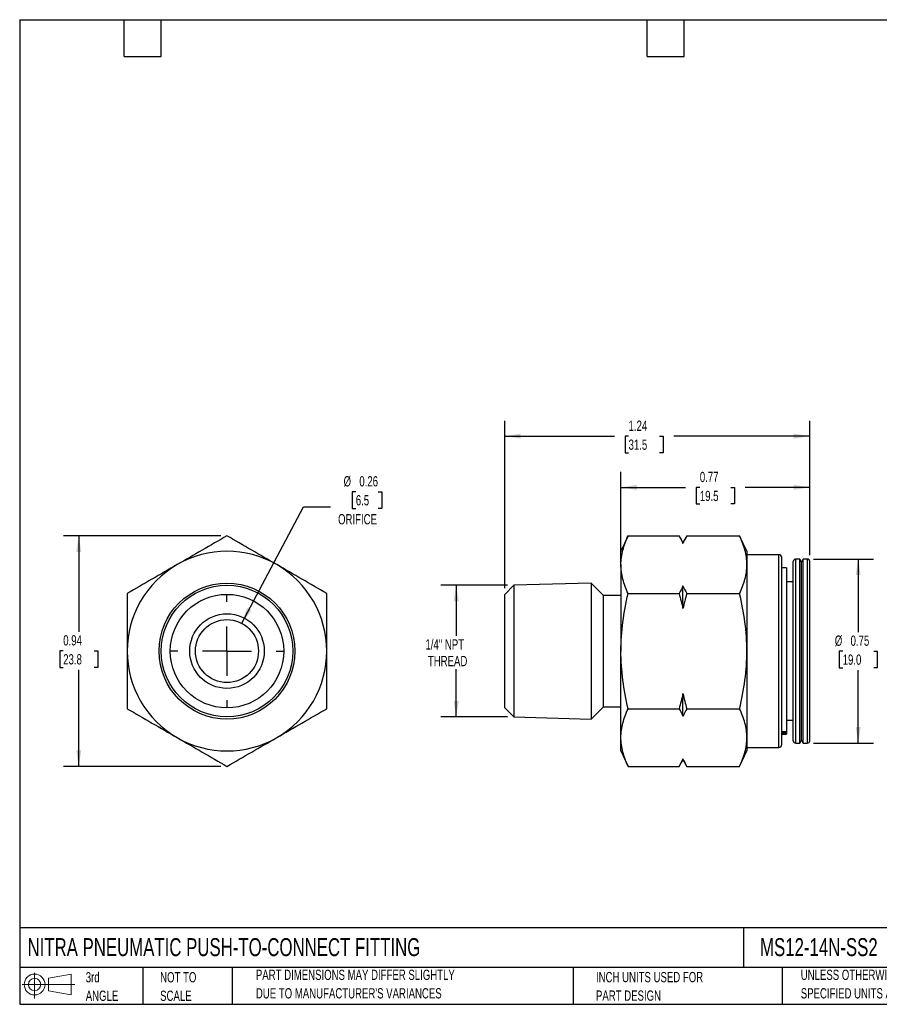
# Model space of a CAD drawing. Header units: inches. Extents: x 0.12 to 5.38, y 0.12 to 4.12.
# Tile 1 of 2: x 0.12 to 3.62, y 0.12 to 4.12. Entities that reach past the tile are written whole.
import ezdxf

# ---------------------------------------------------------------- set-up
doc = ezdxf.new("R2010")
doc.units = ezdxf.units.IN
doc.header["$LTSCALE"] = 0.5
doc.header["$MEASUREMENT"] = 0
doc.linetypes.add('SLD-Center', pattern=[0.75, 0.6, -0.05, 0.05, -0.05])
doc.linetypes.add('SLD-Solid', pattern=[0])
doc.layers.add('CENTER', color=40, linetype='SLD-Center')
doc.layers.add('SLD-DEFPOINTS', color=7, linetype='Continuous')
doc.layers.add('DIMENSIONS', color=140, linetype='SLD-Solid', lineweight=25)
doc.layers.add('TEXT', color=140, linetype='SLD-Solid', lineweight=25)
doc.styles.add('SLDTEXTSTYLE0', font='TXT', dxfattribs={"width": 0.7})
doc.dimstyles.new('SLDDIMSTYLE0', dxfattribs={"dimtxt": 0.04248, "dimasz": 0.065, "dimexe": 0, "dimexo": 0.0625, "dimgap": 0.01062, "dimtad": 0, "dimtih": 1, "dimtoh": 1, "dimrnd": 1e-09, "dimdsep": 46, "dimtxsty": 'SLDTEXTSTYLE0', "dimsah": 1, "dimcen": 0.09, "dimadec": 0, "dimazin": 2, "dimtfac": 1, "dimtofl": 0, "dimtmove": 0, "dimatfit": 3, "dimfxl": 0, "dimfrac": 2, "dimtolj": 1, "dimtzin": 12, "dimarcsym": 0})
doc.dimstyles.new('SLDDIMSTYLE1', dxfattribs={"dimtxt": 0.04248, "dimasz": 0.065, "dimexe": 0, "dimexo": 0.0625, "dimgap": 0.01062, "dimtad": 0, "dimtih": 1, "dimtoh": 1, "dimrnd": 1e-09, "dimzin": 12, "dimdsep": 46, "dimtxsty": 'SLDTEXTSTYLE0', "dimsah": 1, "dimcen": 0.09, "dimadec": 0, "dimazin": 3, "dimtfac": 1, "dimtofl": 0, "dimtmove": 0, "dimatfit": 3, "dimfxl": 0, "dimfrac": 2, "dimtolj": 1, "dimtzin": 12, "dimarcsym": 0})
doc.dimstyles.new('SLDDIMSTYLE3', dxfattribs={"dimtxt": 0.04248, "dimasz": 0.065, "dimexe": 0, "dimexo": 0.0625, "dimgap": 0.01062, "dimtad": 0, "dimtih": 1, "dimtoh": 1, "dimrnd": 1e-09, "dimdsep": 46, "dimtxsty": 'SLDTEXTSTYLE0', "dimsah": 1, "dimcen": 0, "dimadec": 0, "dimazin": 2, "dimtfac": 1, "dimtofl": 0, "dimtmove": 0, "dimatfit": 3, "dimfxl": 0, "dimfrac": 2, "dimtolj": 1, "dimtzin": 12, "dimarcsym": 0})

# ---------------------------------------------------------------- blocks, each defined once
blk = doc.blocks.new('Block11')
at = {"color": 7, "linetype": 'SLD-Solid', "lineweight": 18}
for p, q in [((0.051, 0.1045), (0.051, 0)), ((0.1079, 0.082), (0.2003, 0.0991)), ((0.1079, 0.0314), (0.1079, 0.082)), ((0.2003, 0.0991), (0.2003, 0.0144)), ((0, 0.0567), (0.2141, 0.0567)), ((0.1079, 0.0314), (0.2003, 0.0144))]:
    blk.add_line(p, q, dxfattribs=at)
for radius in [0.0423, 0.0253]:
    blk.add_circle((0.051, 0.0567), radius, dxfattribs=at)
blk = doc.blocks.new('Block12')
at = {"layer": 'SLD-DEFPOINTS'}
blk.add_blockref('Block11', (0, 0), dxfattribs=at)
blk = doc.blocks.new('SW_NOTE_0_1')
at = {"layer": 'TEXT', "color": 0, "char_height": 0.041667, "attachment_point": 1, "style": 'SLDTEXTSTYLE0'}
for s, insert in [('UNLESS OTHERWISE', (0, 0.0537)), ('SPECIFIED UNITS ARE:', (0, -0.0215))]:
    blk.add_mtext(s, dxfattribs=dict(at, insert=insert))
blk = doc.blocks.new('SW_NOTE_0_2')
at = {"layer": 'TEXT', "color": 0, "char_height": 0.041667, "attachment_point": 1, "style": 'SLDTEXTSTYLE0'}
for s, insert in [('PART DIMENSIONS MAY DIFFER SLIGHTLY', (0, 0.0537)), ("DUE TO MANUFACTURER'S VARIANCES", (0, -0.0215))]:
    blk.add_mtext(s, dxfattribs=dict(at, insert=insert))
blk = doc.blocks.new('SW_NOTE_0_3')
at = {"layer": 'TEXT', "color": 0, "char_height": 0.04167, "attachment_point": 1, "style": 'SLDTEXTSTYLE0'}
for s, insert in [('NOT TO', (0, 0.0537)), ('SCALE', (0, -0.0215))]:
    blk.add_mtext(s, dxfattribs=dict(at, insert=insert))
blk = doc.blocks.new('SW_NOTE_0_4')
at = {"layer": 'TEXT', "color": 0, "char_height": 0.04167, "attachment_point": 1, "style": 'SLDTEXTSTYLE0'}
for s, insert in [('3rd', (0, 0.0537)), ('ANGLE', (0, -0.0215))]:
    blk.add_mtext(s, dxfattribs=dict(at, insert=insert))
blk = doc.blocks.new('SW_NOTE_0_5')
at = {"layer": 'TEXT', "color": 0, "char_height": 0.041667, "attachment_point": 1, "style": 'SLDTEXTSTYLE0'}
for s, insert in [('INCH UNITS USED FOR', (0, 0.0537)), ('PART DESIGN', (0, -0.0215))]:
    blk.add_mtext(s, dxfattribs=dict(at, insert=insert))
blk = doc.blocks.new('_D')
at = {"layer": 'DIMENSIONS'}
for p, q in [((2.5685, 1.9361), (2.5685, 2.2875)), ((3.3361, 1.949), (3.3361, 2.2875)), ((2.5685, 2.225), (2.8316, 2.225)), ((2.8892, 2.225), (2.8749, 2.225)), ((2.8749, 2.225), (2.8749, 2.1575)), ((3.0154, 2.225), (3.0297, 2.225)), ((3.0297, 2.225), (3.0297, 2.1575)), ((3.3361, 2.225), (3.073, 2.225)), ((2.8749, 2.1575), (2.8892, 2.1575)), ((3.0297, 2.1575), (3.0154, 2.1575))]:
    blk.add_line(p, q, dxfattribs=at)
for points in [[(2.5685, 2.225), (2.6335, 2.215), (2.6335, 2.235)], [(3.3361, 2.225), (3.2711, 2.235), (3.2711, 2.215)]]:
    blk.add_solid(points, dxfattribs=at)
at = {"layer": 'DIMENSIONS', "char_height": 0.04167, "attachment_point": 1, "style": 'SLDTEXTSTYLE0'}
for s, insert in [('0.77', (2.8892, 2.2882)), ('19.5', (2.8892, 2.2112))]:
    blk.add_mtext(s, dxfattribs=dict(at, insert=insert))
blk = doc.blocks.new('_D_1')
at = {"layer": 'DIMENSIONS'}
for p, q in [((2.0961, 1.8154), (2.0961, 2.4957)), ((3.3361, 1.949), (3.3361, 2.4957)), ((2.0961, 2.4332), (2.542, 2.4332)), ((2.5996, 2.4332), (2.5853, 2.4332)), ((2.5853, 2.4332), (2.5853, 2.3657)), ((2.7258, 2.4332), (2.7401, 2.4332)), ((2.7401, 2.4332), (2.7401, 2.3657)), ((3.3361, 2.4332), (2.7834, 2.4332)), ((2.5853, 2.3657), (2.5996, 2.3657)), ((2.7401, 2.3657), (2.7258, 2.3657))]:
    blk.add_line(p, q, dxfattribs=at)
for points in [[(2.0961, 2.4332), (2.1611, 2.4232), (2.1611, 2.4432)], [(3.3361, 2.4332), (3.2711, 2.4432), (3.2711, 2.4232)]]:
    blk.add_solid(points, dxfattribs=at)
at = {"layer": 'DIMENSIONS', "char_height": 0.04167, "attachment_point": 1, "style": 'SLDTEXTSTYLE0'}
for s, insert in [('1.24', (2.5996, 2.4964)), ('31.5', (2.5996, 2.4194))]:
    blk.add_mtext(s, dxfattribs=dict(at, insert=insert))
blk = doc.blocks.new('_D_2')
at = {"layer": 'DIMENSIONS'}
for p, q in [((2.1079, 1.8272), (1.8367, 1.8272)), ((1.8992, 1.8272), (1.8992, 1.6216)), ((1.8992, 1.2925), (1.8992, 1.4866)), ((2.1079, 1.2925), (1.8367, 1.2925))]:
    blk.add_line(p, q, dxfattribs=at)
for points in [[(1.8992, 1.8272), (1.8892, 1.7622), (1.9092, 1.7622)], [(1.8992, 1.2925), (1.9092, 1.3575), (1.8892, 1.3575)]]:
    blk.add_solid(points, dxfattribs=at)
at = {"layer": 'DIMENSIONS', "char_height": 0.04167, "attachment_point": 1, "style": 'SLDTEXTSTYLE0'}
for s, insert in [('1/4" NPT', (1.7741, 1.6078)), ('THREAD', (1.784, 1.5403))]:
    blk.add_mtext(s, dxfattribs=dict(at, insert=insert))
blk = doc.blocks.new('_D_3')
at = {"layer": 'DIMENSIONS'}
for p, q in [((3.3512, 1.9339), (3.5954, 1.9339)), ((3.5329, 1.9339), (3.5329, 1.6369)), ((3.4698, 1.5599), (3.4556, 1.5599)), ((3.4556, 1.5599), (3.4556, 1.4924)), ((3.5961, 1.5599), (3.6103, 1.5599)), ((3.6103, 1.5599), (3.6103, 1.4924)), ((3.4556, 1.4924), (3.4698, 1.4924)), ((3.5329, 1.1859), (3.5329, 1.4828)), ((3.6103, 1.4924), (3.5961, 1.4924)), ((3.3512, 1.1859), (3.5954, 1.1859))]:
    blk.add_line(p, q, dxfattribs=at)
for points in [[(3.5329, 1.9339), (3.5229, 1.8689), (3.5429, 1.8689)], [(3.5329, 1.1859), (3.5429, 1.2509), (3.5229, 1.2509)]]:
    blk.add_solid(points, dxfattribs=at)
at = {"layer": 'DIMENSIONS', "char_height": 0.04167, "attachment_point": 1, "style": 'SLDTEXTSTYLE0'}
for s, insert in [('%%c', (3.4378, 1.6231)), ('0.75', (3.5019, 1.6231)), ('19.0', (3.4698, 1.5461))]:
    blk.add_mtext(s, dxfattribs=dict(at, insert=insert))
blk = doc.blocks.new('_D_6')
at = {"layer": 'DIMENSIONS'}
for p, q in [((1.491, 2.2073), (1.4767, 2.2073)), ((1.4767, 2.2073), (1.4767, 2.1398)), ((1.5819, 2.2073), (1.5962, 2.2073)), ((1.5962, 2.2073), (1.5962, 2.1398)), ((1.0274, 1.6729), (1.2782, 2.1456)), ((1.2782, 2.1456), (1.3876, 2.1456)), ((1.4767, 2.1398), (1.491, 2.1398)), ((1.5962, 2.1398), (1.5819, 2.1398))]:
    blk.add_line(p, q, dxfattribs=at)
blk.add_solid([(1.0274, 1.6729), (1.0667, 1.7256), (1.0491, 1.735)], dxfattribs=at)
at = {"layer": 'DIMENSIONS', "char_height": 0.04167, "attachment_point": 1, "style": 'SLDTEXTSTYLE0'}
for s, insert in [('%%c', (1.4413, 2.2705)), ('0.26', (1.5054, 2.2705)), ('6.5', (1.491, 2.1935)), ('ORIFICE', (1.4189, 2.1165))]:
    blk.add_mtext(s, dxfattribs=dict(at, insert=insert))
blk = doc.blocks.new('_D_7')
at = {"layer": 'DIMENSIONS'}
for p, q in [((0.9425, 2.0281), (0.3026, 2.0281)), ((0.3651, 2.0281), (0.3651, 1.6382)), ((0.302, 1.5612), (0.2877, 1.5612)), ((0.2877, 1.5612), (0.2877, 1.4936)), ((0.4282, 1.5612), (0.4425, 1.5612)), ((0.4425, 1.5612), (0.4425, 1.4936)), ((0.2877, 1.4936), (0.302, 1.4936)), ((0.3651, 1.0916), (0.3651, 1.4841)), ((0.4425, 1.4936), (0.4282, 1.4936)), ((0.9425, 1.0916), (0.3026, 1.0916))]:
    blk.add_line(p, q, dxfattribs=at)
for points in [[(0.3651, 2.0281), (0.3551, 1.9631), (0.3751, 1.9631)], [(0.3651, 1.0916), (0.3751, 1.1566), (0.3551, 1.1566)]]:
    blk.add_solid(points, dxfattribs=at)
at = {"layer": 'DIMENSIONS', "char_height": 0.04167, "attachment_point": 1, "style": 'SLDTEXTSTYLE0'}
for s, insert in [('0.94', (0.302, 1.6244)), ('23.8', (0.302, 1.5474))]:
    blk.add_mtext(s, dxfattribs=dict(at, insert=insert))
blk = doc.blocks.new('SW_CENTERMARKSYMBOL_1')
at = {"layer": 'CENTER', "color": 0}
for p, q in [((0, 0.2), (0, 0.228)), ((0, 0), (0, 0.1)), ((-0.2, 0), (-0.228, 0)), ((0, 0), (-0.1, 0)), ((0, 0), (0, -0.1)), ((0, 0), (0.1, 0)), ((0.2, 0), (0.228, 0)), ((0, -0.2), (0, -0.228))]:
    blk.add_line(p, q, dxfattribs=at)

msp = doc.modelspace()

# ---------------------------------------------------------------- linework, layer by layer
for p, q in [((2.5978, 2.0281), (2.5685, 1.9654)), ((2.5978, 2.0281), (2.8046, 2.0281)), ((2.8205, 2.0006), (2.8046, 2.0281)), ((2.8364, 2.0281), (2.8205, 2.0006)), ((2.8205, 1.9973), (2.8205, 2.0006)), ((2.8364, 2.0281), (3.0511, 2.0281)), ((3.0803, 1.9654), (3.0511, 2.0281)), ((2.5685, 1.9111), (2.5685, 1.9654)), ((3.0803, 1.9654), (3.0803, 1.9111)), ((3.2103, 1.9516), (3.0803, 1.9516)), ((3.2103, 1.1681), (3.2103, 1.9516)), ((3.2221, 1.1799), (3.2221, 1.9398)), ((3.2692, 1.4081), (3.2692, 1.924)), ((3.2958, 1.9339), (3.279, 1.9339)), ((3.279, 1.404), (3.279, 1.9339)), ((3.3026, 1.9221), (3.2958, 1.9339)), ((3.2958, 1.404), (3.2958, 1.9339)), ((3.3094, 1.9339), (3.3026, 1.9221)), ((3.3026, 1.4089), (3.3026, 1.9221)), ((3.3262, 1.9339), (3.3094, 1.9339)), ((3.3094, 1.404), (3.3094, 1.9339)), ((3.3262, 1.404), (3.3262, 1.9339)), ((3.3361, 1.4081), (3.3361, 1.924)), ((2.5685, 1.9111), (2.5685, 1.5599)), ((3.0803, 1.9111), (3.0803, 1.5599)), ((3.2418, 1.8975), (3.2221, 1.8975)), ((3.2418, 1.8975), (3.2418, 1.2323)), ((3.2692, 1.841), (3.2418, 1.841)), ((2.1329, 1.8272), (2.0961, 1.7904)), ((2.4479, 1.836), (2.1329, 1.8272)), ((2.1329, 1.8272), (2.1329, 1.2925)), ((2.4977, 1.7862), (2.4479, 1.836)), ((2.4479, 1.836), (2.4479, 1.2837)), ((2.8205, 1.7324), (2.8205, 1.8248)), ((2.0961, 1.3294), (2.0961, 1.7904)), ((2.5685, 1.7862), (2.4977, 1.7862)), ((2.4977, 1.3335), (2.4977, 1.7862)), ((2.5978, 1.794), (2.8046, 1.794)), ((2.8364, 1.794), (3.0511, 1.794)), ((2.5685, 1.2087), (2.5685, 1.5599)), ((3.0803, 1.5599), (3.0803, 1.2087)), ((3.2692, 1.1957), (3.2692, 1.4081)), ((3.279, 1.1859), (3.279, 1.404)), ((3.2958, 1.1859), (3.2958, 1.404)), ((3.3026, 1.1977), (3.3026, 1.4089)), ((3.3094, 1.1859), (3.3094, 1.404)), ((3.3262, 1.1859), (3.3262, 1.404)), ((3.3361, 1.1957), (3.3361, 1.4081)), ((2.8205, 1.2949), (2.8205, 1.3873)), ((2.0961, 1.3294), (2.1329, 1.2925)), ((2.4479, 1.2837), (2.4977, 1.3335)), ((2.4977, 1.3335), (2.5685, 1.3335)), ((2.5978, 1.3257), (2.8046, 1.3257)), ((2.8364, 1.3257), (3.0511, 1.3257)), ((2.1329, 1.2925), (2.4479, 1.2837)), ((3.2418, 1.2788), (3.2692, 1.2788)), ((2.5685, 1.1544), (2.5685, 1.2087)), ((3.0803, 1.2087), (3.0803, 1.1544)), ((3.2418, 1.2323), (3.2221, 1.2323)), ((3.2418, 1.2261), (3.2221, 1.2261)), ((3.2221, 1.2223), (3.2418, 1.2223)), ((3.2418, 1.2323), (3.2418, 1.2261)), ((3.2418, 1.2261), (3.2418, 1.2223)), ((3.0803, 1.1681), (3.2103, 1.1681)), ((3.279, 1.1859), (3.2958, 1.1859)), ((3.2958, 1.1859), (3.3026, 1.1977)), ((3.3026, 1.1977), (3.3094, 1.1859)), ((3.3094, 1.1859), (3.3262, 1.1859)), ((2.5685, 1.1544), (2.5978, 1.0916)), ((2.8205, 1.1192), (2.8205, 1.1224)), ((3.0511, 1.0916), (3.0803, 1.1544)), ((2.5978, 1.0916), (2.8046, 1.0916)), ((2.8046, 1.0916), (2.8205, 1.1192)), ((2.8205, 1.1192), (2.8364, 1.0916)), ((2.8364, 1.0916), (3.0511, 1.0916))]:
    msp.add_line(p, q)
for radius in [0.2761, 0.2673, 0.2305, 0.1516, 0.128]:
    msp.add_circle((0.9675, 1.5599), radius)
for centre, radius, start, end in [((0.9675, 1.5599), 0.4055, 60, 120), ((3.2103, 1.9398), 0.0118, 0, 90), ((3.279, 1.924), 0.00984, 90, 180), ((3.3262, 1.924), 0.00984, 0, 90), ((0.9675, 1.5599), 0.4055, 120, 180), ((0.9675, 1.5599), 0.4055, 0, 60), ((0.9675, 1.5599), 0.4055, 180, 240), ((0.9675, 1.5599), 0.4055, 300, 0), ((0.9675, 1.5599), 0.4055, 240, 300), ((3.2103, 1.1799), 0.0118, 270, 360), ((3.279, 1.1957), 0.00984, 180, 270), ((3.3262, 1.1957), 0.00984, 270, 0)]:
    msp.add_arc(centre, radius, start, end)
for points in [[(0.9675, 2.0281), (0.9341, 2.0089), (0.9006, 1.9895), (0.8331, 1.9505), (0.799, 1.9309), (0.7647, 1.9111)], [(1.1702, 1.9111), (1.1359, 1.9309), (1.1019, 1.9505), (1.0343, 1.9895), (1.0008, 2.0089), (0.9675, 2.0281)], [(2.5685, 1.9111), (2.5685, 1.9309), (2.5713, 1.9505), (2.5814, 1.9895), (2.5888, 2.0089), (2.5978, 2.0281)], [(3.0803, 1.9111), (3.0803, 1.9309), (3.0776, 1.9505), (3.0674, 1.9895), (3.0601, 2.0089), (3.0511, 2.0281)], [(0.7647, 1.9111), (0.7304, 1.8912), (0.6964, 1.8716), (0.6288, 1.8326), (0.5953, 1.8132), (0.562, 1.794)], [(1.373, 1.794), (1.3396, 1.8132), (1.3061, 1.8326), (1.2386, 1.8716), (1.2045, 1.8912), (1.1702, 1.9111)], [(2.5978, 1.794), (2.5888, 1.8132), (2.5814, 1.8326), (2.5713, 1.8716), (2.5685, 1.8912), (2.5685, 1.9111)], [(3.0511, 1.794), (3.0601, 1.8132), (3.0674, 1.8326), (3.0776, 1.8716), (3.0803, 1.8912), (3.0803, 1.9111)], [(0.562, 1.794), (0.562, 1.7555), (0.562, 1.7168), (0.562, 1.6388), (0.562, 1.5995), (0.562, 1.5599)], [(1.373, 1.5599), (1.373, 1.5995), (1.373, 1.6388), (1.373, 1.7168), (1.373, 1.7555), (1.373, 1.794)], [(2.5685, 1.5599), (2.5685, 1.5995), (2.5713, 1.6388), (2.5814, 1.7168), (2.5888, 1.7555), (2.5978, 1.794)], [(3.0803, 1.5599), (3.0803, 1.5995), (3.0776, 1.6388), (3.0674, 1.7168), (3.0601, 1.7555), (3.0511, 1.794)], [(0.562, 1.5599), (0.562, 1.5202), (0.562, 1.481), (0.562, 1.403), (0.562, 1.3643), (0.562, 1.3257)], [(1.373, 1.3257), (1.373, 1.3643), (1.373, 1.403), (1.373, 1.481), (1.373, 1.5202), (1.373, 1.5599)], [(2.5978, 1.3257), (2.5888, 1.3643), (2.5814, 1.403), (2.5713, 1.481), (2.5685, 1.5202), (2.5685, 1.5599)], [(3.0511, 1.3257), (3.0601, 1.3643), (3.0674, 1.403), (3.0776, 1.481), (3.0803, 1.5202), (3.0803, 1.5599)], [(0.562, 1.3257), (0.5953, 1.3065), (0.6288, 1.2871), (0.6964, 1.2481), (0.7304, 1.2285), (0.7647, 1.2087)], [(1.1702, 1.2087), (1.2045, 1.2285), (1.2386, 1.2481), (1.3061, 1.2871), (1.3396, 1.3065), (1.373, 1.3257)], [(2.5685, 1.2087), (2.5685, 1.2285), (2.5713, 1.2481), (2.5814, 1.2871), (2.5888, 1.3065), (2.5978, 1.3257)], [(3.0803, 1.2087), (3.0803, 1.2285), (3.0776, 1.2481), (3.0674, 1.2871), (3.0601, 1.3065), (3.0511, 1.3257)], [(0.7647, 1.2087), (0.799, 1.1889), (0.8331, 1.1692), (0.9006, 1.1302), (0.9341, 1.1109), (0.9675, 1.0916)], [(0.9675, 1.0916), (1.0008, 1.1109), (1.0343, 1.1302), (1.1019, 1.1692), (1.1359, 1.1889), (1.1702, 1.2087)], [(2.5978, 1.0916), (2.5888, 1.1109), (2.5814, 1.1302), (2.5713, 1.1692), (2.5685, 1.1889), (2.5685, 1.2087)], [(3.0511, 1.0916), (3.0601, 1.1109), (3.0674, 1.1302), (3.0776, 1.1692), (3.0803, 1.1889), (3.0803, 1.2087)]]:
    msp.add_open_spline(points, degree=3, knots=[0, 0, 0, 0, 0.5, 0.5, 1, 1, 1, 1])
for points in [[(2.8046, 2.0281), (2.8105, 2.0179), (2.8158, 2.0076), (2.8205, 1.9973)], [(2.8364, 2.0281), (2.8305, 2.0179), (2.8252, 2.0076), (2.8205, 1.9973)], [(2.8205, 1.8248), (2.8158, 1.8145), (2.8105, 1.8042), (2.8046, 1.794)], [(2.8205, 1.8248), (2.8252, 1.8145), (2.8305, 1.8042), (2.8364, 1.794)], [(2.8046, 1.794), (2.8105, 1.7735), (2.8158, 1.753), (2.8205, 1.7324)], [(2.8364, 1.794), (2.8305, 1.7735), (2.8252, 1.753), (2.8205, 1.7324)], [(2.8205, 1.3873), (2.8158, 1.3667), (2.8105, 1.3462), (2.8046, 1.3257)], [(2.8205, 1.3873), (2.8252, 1.3667), (2.8305, 1.3462), (2.8364, 1.3257)], [(2.8046, 1.3257), (2.8105, 1.3155), (2.8158, 1.3053), (2.8205, 1.2949)], [(2.8364, 1.3257), (2.8305, 1.3155), (2.8252, 1.3053), (2.8205, 1.2949)], [(2.8205, 1.1224), (2.8158, 1.1121), (2.8105, 1.1018), (2.8046, 1.0916)], [(2.8205, 1.1224), (2.8252, 1.1121), (2.8305, 1.1018), (2.8364, 1.0916)]]:
    msp.add_open_spline(points, degree=3)
at = {"layer": 'TEXT'}
for p, q in [((0.125, 4.125), (5.375, 4.125)), ((0.125, 4.125), (0.125, 0.125)), ((0.55, 3.975), (0.55, 4.125)), ((0.7, 3.975), (0.7, 4.125)), ((2.675, 3.975), (2.675, 4.125)), ((2.825, 3.975), (2.825, 4.125)), ((0.55, 3.975), (0.7, 3.975)), ((2.675, 3.975), (2.825, 3.975)), ((5.375, 0.4356), (0.125, 0.4356)), ((3.0661, 0.4356), (3.0661, 0.275)), ((5.375, 0.275), (0.125, 0.275)), ((0.625, 0.275), (0.625, 0.125)), ((0.9884, 0.275), (0.9884, 0.125)), ((2.3749, 0.275), (2.3749, 0.125)), ((3.224, 0.275), (3.224, 0.125)), ((0.125, 0.125), (5.375, 0.125))]:
    msp.add_line(p, q, dxfattribs=at)

# ---------------------------------------------------------------- block references
at = {"layer": 'CENTER'}
msp.add_blockref('SW_CENTERMARKSYMBOL_1', (0.9675, 1.5599), dxfattribs=at)
at = {"layer": 'SLD-DEFPOINTS'}
msp.add_blockref('Block12', (0.1346, 0.1487), dxfattribs=at)
at = {"layer": 'TEXT'}
for name, p in [('SW_NOTE_0_4', (0.3935, 0.2021)), ('SW_NOTE_0_3', (0.6958, 0.2021)), ('SW_NOTE_0_2', (1.085, 0.212)), ('SW_NOTE_0_5', (2.4671, 0.2027)), ('SW_NOTE_0_1', (3.2994, 0.212))]:
    msp.add_blockref(name, p, dxfattribs=at)

# ---------------------------------------------------------------- texts
at = {"layer": 'TEXT', "char_height": 0.072917, "attachment_point": 1, "style": 'SLDTEXTSTYLE0'}
for s, insert in [('NITRA PNEUMATIC PUSH-TO-CONNECT FITTING', (0.1568, 0.3937)), ('MS12-14N-SS2', (3.134, 0.3937))]:
    msp.add_mtext(s, dxfattribs=dict(at, insert=insert))

# ---------------------------------------------------------------- dimensions: what is measured, and where the dimension line sits
at = {"layer": 'DIMENSIONS'}
for base, p1, p2, dimstyle, picture, middle in [((2.0961, 2.4332), (3.3361, 1.924), (2.0961, 1.7904), 'SLDDIMSTYLE1', '_D_1', (2.6627, 2.4332)), ((3.3361, 2.225), (2.5685, 1.9111), (3.3361, 1.924), 'SLDDIMSTYLE0', '_D', (2.9523, 2.225))]:
    dim = msp.add_linear_dim(base=base, p1=p1, p2=p2, dimstyle=dimstyle, dxfattribs=at)
    dim.commit()
    dim.dimension.update_dxf_attribs({"geometry": picture, "text_midpoint": middle, "dimtype": 160})
dim = msp.add_diameter_dim_2p(p1=(0.9075, 1.4468), p2=(1.0274, 1.6729), text='<>\\PORIFICE', dimstyle='SLDDIMSTYLE3', dxfattribs=at)
dim.commit()
dim.dimension.update_dxf_attribs({"geometry": '_D_6', "text_midpoint": (1.5364, 2.1736), "dimtype": 163})
dim = msp.add_linear_dim(base=(0.3651, 1.0916), p1=(0.9675, 2.0281), p2=(0.9675, 1.0916), angle=90, dimstyle='SLDDIMSTYLE0', dxfattribs=at)
dim.commit()
dim.dimension.update_dxf_attribs({"geometry": '_D_7', "text_midpoint": (0.3651, 1.5612), "dimtype": 160})
for base, p1, p2, text, dimstyle, picture, middle in [((3.5329, 1.1859), (3.3262, 1.9339), (3.3262, 1.1859), '%%c<>', 'SLDDIMSTYLE0', '_D_3', (3.5329, 1.5599)), ((1.8992, 1.2925), (2.1329, 1.8272), (2.1329, 1.2925), '1/4" NPT\\PTHREAD', 'SLDDIMSTYLE1', '_D_2', (1.8992, 1.5541))]:
    dim = msp.add_linear_dim(base=base, p1=p1, p2=p2, angle=90, text=text, dimstyle=dimstyle, dxfattribs=at)
    dim.commit()
    dim.dimension.update_dxf_attribs({"geometry": picture, "text_midpoint": middle, "dimtype": 160})

doc.saveas('drawing.dxf')
